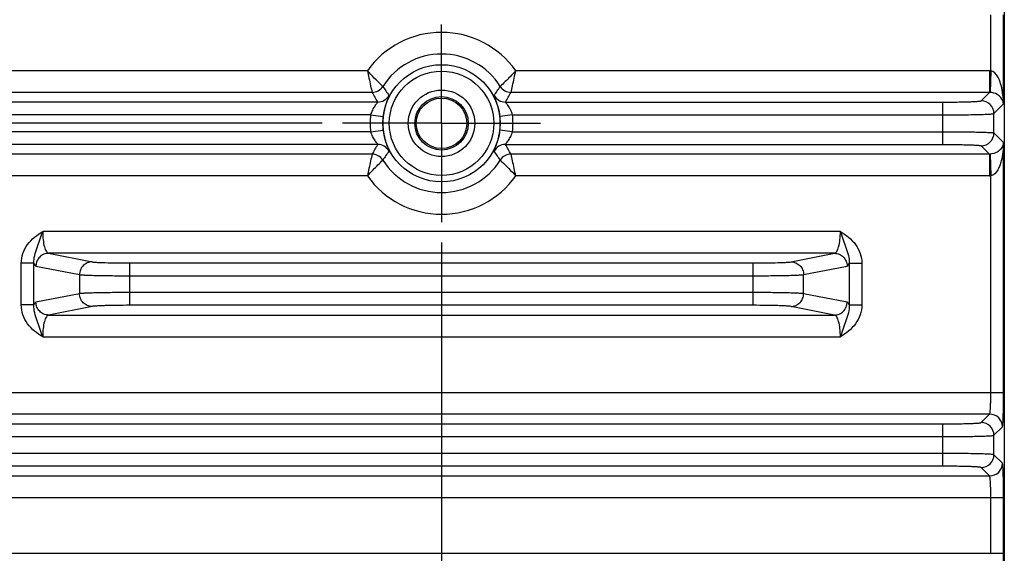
# Model space of a CAD drawing. Header units: inches. Extents: x 0 to 34, y 0 to 22.
# Tile 5 of 106: x 4.7 to 7.8, y 9 to 10.7. Entities that reach past the tile are written whole.
import ezdxf

# ---------------------------------------------------------------- set-up
doc = ezdxf.new("R2010")
doc.units = ezdxf.units.IN
doc.header["$LTSCALE"] = 1.87
doc.header["$MEASUREMENT"] = 0
doc.linetypes.add('CENTER', pattern=[0.6, 0.375, -0.075, 0.075, -0.075])
doc.layers.get('0').update_dxf_attribs({"linetype": 'CONTINUOUS'})
doc.layers.add('02___PRT_ALL_AXES', color=7, linetype='CONTINUOUS')
doc.layers.add('DIMENSIONS', color=7, linetype='CONTINUOUS')
doc.styles.get("Standard").update_dxf_attribs({"font": 'txt', "width": 0.8})
doc.dimstyles.new('DIMSTYLE_1', dxfattribs={"dimtxt": 0.125, "dimasz": 0.18, "dimexe": 0.125, "dimexo": 0.0625, "dimgap": 0.0625, "dimtad": 0, "dimtih": 1, "dimtoh": 1, "dimzin": 4, "dimdsep": 46, "dimtxsty": 'STANDARD', "dimblk": '_FILLED', "dimblk1": '_FILLED', "dimblk2": '_FILLED', "dimcen": 0.09, "dimadec": 0, "dimazin": 0, "dimtp": 0.01, "dimtm": 0.01, "dimtfac": 1, "dimtofl": 0, "dimtmove": 0, "dimatfit": 3, "dimldrblk": '_FILLED', "dimfxl": 1, "dimtolj": 1, "dimtzin": 4, "dimarcsym": 0})

# ---------------------------------------------------------------- blocks, each defined once
blk = doc.blocks.new('_FILLED')
at = {"color": 0, "linetype": 'BYBLOCK'}
blk.add_solid([(0, 0), (-1, 0.174), (-1, -0.174)], dxfattribs=at)
blk = doc.blocks.new('*D9')
at = {"layer": 'DIMENSIONS', "color": 2, "linetype": 'CONTINUOUS'}
for p, q in [((6.0486, 10.0028), (6.0486, 7.3921)), ((4.3168, 8.3647), (4.3168, 7.3921)), ((4.3168, 7.5171), (4.6577, 7.5171)), ((6.0486, 7.5171), (5.7077, 7.5171))]:
    blk.add_line(p, q, dxfattribs=at)
at = {"layer": 'DIMENSIONS', "color": 2, "linetype": 'CONTINUOUS', "xscale": 0.18, "yscale": 0.18, "zscale": 0.18}
for p, rotation in [((4.3168, 7.5171), 180), ((6.0486, 7.5171), 2e-10)]:
    blk.add_blockref('_FILLED', p, dxfattribs=dict(at, rotation=rotation))
at = {"layer": 'DIMENSIONS', "color": 2, "linetype": 'CONTINUOUS', "insert": (5.1827, 7.5796), "char_height": 0.125, "width": 0.925, "attachment_point": 2, "line_spacing_factor": 0.9}
blk.add_mtext('1.73{\\Ftxt.shx;\\W1.000000;\\H0.125000; }[44]', dxfattribs=at)
blk = doc.blocks.new('*D10')
at = {"layer": 'DIMENSIONS', "color": 2, "linetype": 'CONTINUOUS'}
for p, q in [((5.6811, 10.3703), (3.4391, 10.3703)), ((3.5641, 10.3703), (3.5641, 9.5377)), ((3.5641, 8.2675), (3.5641, 9.2877)), ((4.4093, 8.2675), (3.4391, 8.2675))]:
    blk.add_line(p, q, dxfattribs=at)
at = {"layer": 'DIMENSIONS', "color": 2, "linetype": 'CONTINUOUS', "xscale": 0.18, "yscale": 0.18, "zscale": 0.18}
for p, rotation in [((3.5641, 10.3703), 90), ((3.5641, 8.2675), 270)]:
    blk.add_blockref('_FILLED', p, dxfattribs=dict(at, rotation=rotation))
at = {"layer": 'DIMENSIONS', "color": 2, "linetype": 'CONTINUOUS', "insert": (3.5641, 9.4752), "char_height": 0.125, "width": 1.125, "attachment_point": 2, "line_spacing_factor": 0.9}
blk.add_mtext('2.10{\\Ftxt.shx;\\W1.000000;\\H0.125000; }[53.4]', dxfattribs=at)

msp = doc.modelspace()

# ---------------------------------------------------------------- linework, layer by layer
at = {"color": 7, "linetype": 'CONTINUOUS'}
for p, q in [((7.7826, 12.0907), (7.7826, 9.0052)), ((7.741, 10.5324), (7.741, 10.7043)), ((7.7804, 10.4298), (7.7804, 10.7043)), ((5.8199, 10.5325), (4.3597, 10.5325)), ((7.7375, 10.5325), (6.2772, 10.5325)), ((7.7375, 10.5325), (7.7375, 10.4656)), ((7.741, 10.5324), (7.7388, 10.4656)), ((5.8346, 10.4656), (4.3597, 10.4656)), ((7.7375, 10.4656), (6.2626, 10.4656)), ((7.7115, 10.4396), (7.7375, 10.4656)), ((5.8518, 10.4356), (4.5037, 10.4356)), ((6.2453, 10.4356), (7.5934, 10.4356)), ((7.5934, 10.305), (7.5934, 10.4356)), ((7.7508, 10.4003), (7.7804, 10.4298)), ((5.8299, 10.3963), (4.5037, 10.3963)), ((5.8299, 10.3963), (5.869, 10.3917)), ((6.2672, 10.3963), (6.2282, 10.3917)), ((6.2672, 10.3963), (7.5934, 10.3963)), ((7.7508, 10.3404), (7.7508, 10.4003)), ((5.8299, 10.3444), (5.869, 10.349)), ((6.2672, 10.3444), (6.2282, 10.349)), ((5.8299, 10.3444), (4.5037, 10.3444)), ((6.2672, 10.3444), (7.5934, 10.3444)), ((7.7508, 10.3404), (7.7804, 10.3108)), ((5.8518, 10.305), (4.5037, 10.305)), ((6.2453, 10.305), (7.5934, 10.305)), ((7.7115, 10.3011), (7.7375, 10.2751)), ((7.7804, 9.5404), (7.7804, 10.3108)), ((5.8346, 10.2751), (4.3597, 10.2751)), ((7.7375, 10.2751), (6.2626, 10.2751)), ((7.7375, 10.2751), (7.7375, 10.2082)), ((7.7388, 10.2751), (7.741, 10.2082)), ((5.8199, 10.2082), (4.3597, 10.2082)), ((7.7375, 10.2082), (6.2773, 10.2082)), ((7.741, 9.5404), (7.741, 10.2082)), ((7.2776, 10.0364), (4.8195, 10.0364)), ((4.8376, 9.9695), (4.9717, 9.943)), ((7.2595, 9.9695), (4.8376, 9.9695)), ((7.1254, 9.943), (7.2595, 9.9695)), ((4.7535, 9.8101), (4.7535, 9.9385)), ((4.7923, 9.9385), (4.7535, 9.9385)), ((4.7923, 9.8101), (4.7923, 9.9385)), ((4.7989, 9.9302), (4.933, 9.9036)), ((5.088, 9.809), (5.088, 9.9396)), ((5.088, 9.9396), (7.0091, 9.9396)), ((7.0091, 9.809), (7.0091, 9.9396)), ((7.1642, 9.9036), (7.2983, 9.9302)), ((7.3049, 9.9385), (7.3437, 9.9385)), ((7.3049, 9.9385), (7.3049, 9.8101)), ((7.3437, 9.9385), (7.3437, 9.8101)), ((4.933, 9.9036), (4.933, 9.8449)), ((5.088, 9.9002), (7.0091, 9.9002)), ((7.1642, 9.8449), (7.1642, 9.9036)), ((4.933, 9.8449), (4.7989, 9.8184)), ((7.0091, 9.8483), (5.088, 9.8483)), ((7.2983, 9.8184), (7.1642, 9.8449)), ((4.7923, 9.8101), (4.7535, 9.8101)), ((4.9717, 9.8056), (4.8376, 9.779)), ((7.0091, 9.809), (5.088, 9.809)), ((7.2595, 9.779), (7.1254, 9.8056)), ((7.3049, 9.8101), (7.3437, 9.8101)), ((4.8376, 9.779), (7.2595, 9.779)), ((4.8195, 9.7121), (7.2776, 9.7121)), ((4.3168, 9.5404), (7.7804, 9.5404)), ((7.7375, 9.4735), (4.3597, 9.4735)), ((7.7115, 9.4475), (7.7375, 9.4735)), ((4.5037, 9.4435), (7.5934, 9.4435)), ((7.5934, 9.3129), (7.5934, 9.4435)), ((7.7508, 9.4082), (7.7768, 9.4341)), ((7.7508, 9.3483), (7.7508, 9.4082)), ((4.5037, 9.4042), (7.5934, 9.4042)), ((7.5934, 9.3523), (4.5037, 9.3523)), ((7.7768, 9.3223), (7.7508, 9.3483)), ((7.5934, 9.3129), (4.5037, 9.3129)), ((7.7375, 9.2829), (7.7115, 9.3089)), ((4.3597, 9.2829), (7.7375, 9.2829)), ((4.3168, 9.2161), (7.7804, 9.2161)), ((7.741, 9.0443), (7.741, 9.2161)), ((7.7804, 9.0443), (7.7804, 9.2161)), ((4.3168, 9.0443), (7.7804, 9.0443))]:
    msp.add_line(p, q, dxfattribs=at)
for radius in [0.1807, 0.161, 0.1025, 0.0824, 0.0779]:
    msp.add_circle((6.0486, 10.3703), radius, dxfattribs=at)
for centre, radius, start, end in [((6.0486, 10.3703), 0.2803, 35.3408, 144.6613), ((6.0486, 10.3703), 0.2135, 32.1736, 147.8263), ((7.7375, 10.4261), 0.1064, 88.0698, 90), ((5.8346, 10.505), 0.0394, 270.0372, 327.7929), ((6.4306, 10.8462), 0.6692, 212.7696, 215.6154), ((5.6665, 10.8462), 0.6692, 324.3845, 327.2303), ((6.2626, 10.505), 0.0394, 212.2071, 269.9631), ((6.6768, 10.9303), 0.9619, 208.8896, 210.9489), ((5.8518, 10.475), 0.0394, 270.0406, 331.9594), ((6.2453, 10.475), 0.0394, 208.0475, 269.9622), ((5.4434, 10.9171), 0.9353, 329.0216, 331.1394), ((7.7114, 10.4002), 0.0394, 0.0838, 89.9162), ((7.7375, 10.4261), 0.0395, 88.188, 90.1181), ((6.0486, 10.3703), 0.2202, 173.2298, 186.7702), ((6.0486, 10.3703), 0.1808, 173.2298, 186.7702), ((6.0486, 10.3703), 0.1808, 353.2298, 6.7702), ((6.0486, 10.3703), 0.2202, 353.2298, 6.7702), ((7.7114, 10.3405), 0.0394, 270.0826, 359.9174), ((6.6538, 9.8236), 0.9353, 149.0216, 151.1394), ((5.8518, 10.2656), 0.0394, 28.0475, 89.9622), ((6.2453, 10.2657), 0.0394, 90.0406, 151.9594), ((5.4204, 9.8104), 0.9619, 28.8896, 30.9489), ((5.8346, 10.2357), 0.0394, 32.2071, 89.9631), ((6.4306, 9.8945), 0.6692, 144.3845, 147.2303), ((6.0486, 10.3703), 0.2135, 212.1736, 327.8263), ((5.6665, 9.8945), 0.6692, 32.7696, 35.6154), ((6.2626, 10.2357), 0.0394, 90.0372, 147.7929), ((7.7375, 10.3145), 0.0395, 269.8813, 271.8126), ((6.0486, 10.3703), 0.2803, 215.3408, 324.6613), ((7.7375, 10.3145), 0.1063, 269.9996, 271.9307), ((7.7374, 9.4341), 0.0394, 0.0838, 89.9162), ((7.7114, 9.4081), 0.0394, 0.0838, 89.9162), ((7.7114, 9.3483), 0.0394, 270.0838, 359.9162), ((7.7374, 9.3224), 0.0394, 270.0826, 359.9174)]:
    msp.add_arc(centre, radius, start, end, dxfattribs=at)
for points, knots in [([(5.8679, 10.484), (5.8664, 10.4854), (5.8499, 10.5009), (5.8339, 10.5171), (5.8199, 10.5325)], [0, 0, 0, 0, 0.087243, 1, 1, 1, 1]), ([(5.8199, 10.5325), (5.8233, 10.5171), (5.828, 10.4948), (5.8331, 10.4725), (5.8346, 10.4656)], [0, 0, 0, 0, 0.690795, 1, 1, 1, 1]), ([(6.2773, 10.5325), (6.2716, 10.5262), (6.2559, 10.5098), (6.2397, 10.4938), (6.2293, 10.484)], [0, 0, 0, 0, 0.371809, 1, 1, 1, 1]), ([(6.2626, 10.4656), (6.2641, 10.4725), (6.2692, 10.4947), (6.2739, 10.5171), (6.2773, 10.5325)], [0, 0, 0, 0, 0.309202, 1, 1, 1, 1]), ([(7.7804, 10.4298), (7.7803, 10.4394), (7.779, 10.4585), (7.7747, 10.482), (7.7689, 10.5005), (7.7615, 10.5176), (7.7506, 10.5316), (7.741, 10.5324)], [0, 0, 0, 0, 0.248855, 0.498475, 0.623941, 0.750139, 1, 1, 1, 1]), ([(5.8866, 10.4565), (5.8867, 10.4564), (5.8866, 10.4558), (5.8863, 10.4549), (5.8858, 10.4534), (5.8847, 10.4504), (5.8827, 10.4454), (5.8799, 10.438), (5.8768, 10.4287), (5.8737, 10.4176), (5.8709, 10.4051), (5.8695, 10.3962), (5.869, 10.3917)], [0, 0, 0, 0, 0.007081, 0.022232, 0.045685, 0.077346, 0.164702, 0.28278, 0.429425, 0.601607, 0.794647, 1, 1, 1, 1]), ([(6.2282, 10.3917), (6.2276, 10.3962), (6.2263, 10.4051), (6.2235, 10.4176), (6.2204, 10.4287), (6.2172, 10.438), (6.2144, 10.4454), (6.2125, 10.4504), (6.2114, 10.4534), (6.2108, 10.4549), (6.2106, 10.4558), (6.2105, 10.4564), (6.2106, 10.4565)], [0, 0, 0, 0, 0.205344, 0.398378, 0.570568, 0.717207, 0.835266, 0.92264, 0.954314, 0.977767, 0.992915, 1, 1, 1, 1]), ([(7.5934, 10.4356), (7.6009, 10.4356), (7.6157, 10.4357), (7.6371, 10.4359), (7.657, 10.4363), (7.6745, 10.4367), (7.6873, 10.4372), (7.6959, 10.4377), (7.701, 10.4381), (7.7051, 10.4384), (7.7082, 10.4388), (7.7102, 10.4391), (7.7112, 10.4394), (7.7115, 10.4396)], [0, 0, 0, 0, 0.190637, 0.374308, 0.544185, 0.694096, 0.818525, 0.869734, 0.912962, 0.947828, 0.974033, 0.991387, 1, 1, 1, 1]), ([(7.7804, 10.4298), (7.7797, 10.437), (7.7743, 10.4487), (7.7591, 10.4615), (7.7465, 10.4653), (7.7388, 10.4656)], [0, 0, 0, 0, 0.365096, 0.609764, 1, 1, 1, 1]), ([(5.8518, 10.4356), (5.8519, 10.4356), (5.8517, 10.435), (5.8512, 10.4344), (5.8503, 10.4333), (5.8486, 10.4312), (5.8459, 10.4278), (5.8424, 10.4231), (5.8387, 10.4175), (5.8352, 10.4111), (5.8321, 10.404), (5.8305, 10.3989), (5.8299, 10.3963)], [0, 0, 0, 0, 0.007856, 0.027642, 0.059042, 0.100723, 0.208438, 0.340257, 0.489276, 0.651231, 0.822857, 1, 1, 1, 1]), ([(6.2672, 10.3963), (6.2666, 10.3989), (6.2651, 10.404), (6.262, 10.4111), (6.2584, 10.4175), (6.2547, 10.4231), (6.2512, 10.4278), (6.2485, 10.4312), (6.2468, 10.4333), (6.2459, 10.4344), (6.2455, 10.435), (6.2452, 10.4356), (6.2453, 10.4356)], [0, 0, 0, 0, 0.177144, 0.348764, 0.510721, 0.659743, 0.791551, 0.89929, 0.940976, 0.972367, 0.992142, 1, 1, 1, 1]), ([(7.5934, 10.3963), (7.6034, 10.3963), (7.6231, 10.3963), (7.6517, 10.3966), (7.6782, 10.3969), (7.7015, 10.3974), (7.7186, 10.3979), (7.7301, 10.3984), (7.7369, 10.3987), (7.7423, 10.3991), (7.7464, 10.3994), (7.7491, 10.3998), (7.7505, 10.4), (7.7508, 10.4003)], [0, 0, 0, 0, 0.190755, 0.374541, 0.544522, 0.69452, 0.819009, 0.870232, 0.913453, 0.948287, 0.974431, 0.991668, 1, 1, 1, 1]), ([(5.869, 10.349), (5.8695, 10.3444), (5.8709, 10.3356), (5.8737, 10.3231), (5.8768, 10.312), (5.8799, 10.3027), (5.8827, 10.2953), (5.8847, 10.2903), (5.8858, 10.2873), (5.8863, 10.2858), (5.8866, 10.2849), (5.8867, 10.2843), (5.8866, 10.2842)], [0, 0, 0, 0, 0.205344, 0.398378, 0.570568, 0.717207, 0.835266, 0.92264, 0.954314, 0.977767, 0.992915, 1, 1, 1, 1]), ([(6.2106, 10.2842), (6.2105, 10.2843), (6.2106, 10.2849), (6.2108, 10.2858), (6.2114, 10.2873), (6.2125, 10.2903), (6.2144, 10.2953), (6.2172, 10.3027), (6.2204, 10.312), (6.2235, 10.3231), (6.2263, 10.3356), (6.2276, 10.3444), (6.2282, 10.349)], [0, 0, 0, 0, 0.007081, 0.022232, 0.045685, 0.077346, 0.164702, 0.28278, 0.429425, 0.601607, 0.794647, 1, 1, 1, 1]), ([(5.8299, 10.3444), (5.8305, 10.3418), (5.8321, 10.3367), (5.8352, 10.3296), (5.8387, 10.3232), (5.8424, 10.3176), (5.8459, 10.3129), (5.8486, 10.3095), (5.8503, 10.3074), (5.8512, 10.3063), (5.8517, 10.3056), (5.8519, 10.3051), (5.8518, 10.305)], [0, 0, 0, 0, 0.177144, 0.348764, 0.510721, 0.659743, 0.791551, 0.89929, 0.940976, 0.972367, 0.992142, 1, 1, 1, 1]), ([(6.2453, 10.305), (6.2452, 10.3051), (6.2455, 10.3056), (6.2459, 10.3063), (6.2468, 10.3074), (6.2485, 10.3095), (6.2512, 10.3129), (6.2547, 10.3176), (6.2584, 10.3232), (6.262, 10.3296), (6.2651, 10.3367), (6.2666, 10.3418), (6.2672, 10.3444)], [0, 0, 0, 0, 0.007856, 0.027642, 0.059042, 0.100723, 0.208438, 0.340257, 0.489276, 0.651231, 0.822857, 1, 1, 1, 1]), ([(7.5934, 10.3444), (7.6034, 10.3444), (7.6231, 10.3443), (7.6517, 10.3441), (7.6782, 10.3438), (7.7015, 10.3433), (7.7186, 10.3428), (7.7301, 10.3423), (7.7369, 10.342), (7.7423, 10.3416), (7.7464, 10.3413), (7.7491, 10.3409), (7.7505, 10.3407), (7.7508, 10.3404)], [0, 0, 0, 0, 0.190755, 0.374541, 0.544522, 0.69452, 0.819009, 0.870232, 0.913453, 0.948288, 0.974431, 0.991668, 1, 1, 1, 1]), ([(7.5934, 10.305), (7.6009, 10.305), (7.6157, 10.305), (7.6371, 10.3048), (7.657, 10.3044), (7.6745, 10.3039), (7.6873, 10.3034), (7.6959, 10.303), (7.701, 10.3026), (7.7051, 10.3023), (7.7082, 10.3019), (7.7102, 10.3015), (7.7112, 10.3013), (7.7115, 10.3011)], [0, 0, 0, 0, 0.190637, 0.374308, 0.544185, 0.694096, 0.818526, 0.869736, 0.912964, 0.947829, 0.974033, 0.991386, 1, 1, 1, 1]), ([(7.7804, 10.3108), (7.7797, 10.3037), (7.7743, 10.292), (7.7591, 10.2792), (7.7465, 10.2753), (7.7388, 10.2751)], [0, 0, 0, 0, 0.3651, 0.609766, 1, 1, 1, 1]), ([(7.7804, 10.3108), (7.7803, 10.3013), (7.779, 10.2822), (7.7747, 10.2586), (7.7689, 10.2401), (7.7615, 10.223), (7.7506, 10.2091), (7.741, 10.2082)], [0, 0, 0, 0, 0.248858, 0.498481, 0.623947, 0.750142, 1, 1, 1, 1]), ([(5.8346, 10.2751), (5.8331, 10.2682), (5.8279, 10.2459), (5.8233, 10.2236), (5.8199, 10.2082)], [0, 0, 0, 0, 0.309202, 1, 1, 1, 1]), ([(5.8199, 10.2082), (5.8256, 10.2144), (5.8413, 10.2309), (5.8575, 10.2469), (5.8679, 10.2567)], [0, 0, 0, 0, 0.37181, 1, 1, 1, 1]), ([(6.2293, 10.2567), (6.2307, 10.2553), (6.2473, 10.2397), (6.2633, 10.2235), (6.2773, 10.2082)], [0, 0, 0, 0, 0.087243, 1, 1, 1, 1]), ([(6.2773, 10.2082), (6.2739, 10.2236), (6.2692, 10.2459), (6.2641, 10.2682), (6.2626, 10.2751)], [0, 0, 0, 0, 0.690796, 1, 1, 1, 1]), ([(4.7535, 9.9385), (4.7535, 9.9488), (4.7571, 9.9695), (4.7718, 9.9972), (4.7934, 10.0197), (4.8107, 10.0312), (4.8195, 10.0364)], [0, 0, 0, 0, 0.24992, 0.499775, 0.749753, 1, 1, 1, 1]), ([(4.7923, 9.9385), (4.7914, 9.955), (4.8001, 9.9797), (4.8112, 10.0115), (4.8166, 10.028), (4.8195, 10.0364)], [0, 0, 0, 0, 0.48884, 0.738204, 1, 1, 1, 1]), ([(4.8195, 10.0364), (4.8195, 10.0279), (4.8204, 10.0121), (4.8234, 9.9937), (4.8273, 9.9817), (4.8307, 9.9746), (4.8347, 9.9699), (4.8376, 9.9695)], [0, 0, 0, 0, 0.35582, 0.659901, 0.780571, 0.876839, 1, 1, 1, 1]), ([(7.2595, 9.9695), (7.2624, 9.9699), (7.2665, 9.9746), (7.2698, 9.9817), (7.2737, 9.9937), (7.2768, 10.0121), (7.2776, 10.0279), (7.2776, 10.0364)], [0, 0, 0, 0, 0.123122, 0.219375, 0.340056, 0.6442, 1, 1, 1, 1]), ([(7.2776, 10.0364), (7.2865, 10.0312), (7.3037, 10.0197), (7.3254, 9.9972), (7.3401, 9.9695), (7.3437, 9.9488), (7.3437, 9.9385)], [0, 0, 0, 0, 0.250246, 0.500221, 0.750073, 1, 1, 1, 1]), ([(7.2776, 10.0364), (7.2805, 10.028), (7.2859, 10.0115), (7.2971, 9.9797), (7.3058, 9.955), (7.3049, 9.9385)], [0, 0, 0, 0, 0.261794, 0.511159, 1, 1, 1, 1]), ([(4.8376, 9.9695), (4.8326, 9.9695), (4.8224, 9.9674), (4.8096, 9.9586), (4.801, 9.9456), (4.7989, 9.9353), (4.7989, 9.9302)], [0, 0, 0, 0, 0.248106, 0.497614, 0.748516, 1, 1, 1, 1]), ([(7.2595, 9.9695), (7.2645, 9.9695), (7.2747, 9.9674), (7.2876, 9.9586), (7.2962, 9.9456), (7.2982, 9.9353), (7.2983, 9.9302)], [0, 0, 0, 0, 0.248106, 0.497614, 0.748516, 1, 1, 1, 1]), ([(4.7923, 9.9385), (4.7931, 9.9364), (4.7946, 9.9332), (4.7975, 9.9305), (4.7989, 9.9302)], [0, 0, 0, 0, 0.617203, 1, 1, 1, 1]), ([(4.9717, 9.943), (4.9667, 9.943), (4.9565, 9.9408), (4.9437, 9.9321), (4.935, 9.919), (4.933, 9.9087), (4.933, 9.9036)], [0, 0, 0, 0, 0.248106, 0.497614, 0.748516, 1, 1, 1, 1]), ([(4.9717, 9.943), (4.9735, 9.9426), (4.9782, 9.9422), (4.9868, 9.9415), (4.9985, 9.941), (5.0191, 9.9403), (5.0493, 9.9397), (5.0746, 9.9396), (5.088, 9.9396)], [0, 0, 0, 0, 0.046138, 0.121067, 0.222594, 0.347697, 0.6529, 1, 1, 1, 1]), ([(7.0091, 9.9396), (7.0226, 9.9396), (7.0479, 9.9397), (7.0781, 9.9403), (7.0987, 9.941), (7.1104, 9.9415), (7.119, 9.9422), (7.1237, 9.9426), (7.1254, 9.943)], [0, 0, 0, 0, 0.3471, 0.652303, 0.777406, 0.878933, 0.953862, 1, 1, 1, 1]), ([(7.1254, 9.943), (7.1305, 9.943), (7.1406, 9.9408), (7.1535, 9.9321), (7.1621, 9.919), (7.1642, 9.9087), (7.1642, 9.9036)], [0, 0, 0, 0, 0.248106, 0.497614, 0.748516, 1, 1, 1, 1]), ([(7.2983, 9.9302), (7.2996, 9.9305), (7.3025, 9.9332), (7.304, 9.9364), (7.3049, 9.9385)], [0, 0, 0, 0, 0.382791, 1, 1, 1, 1]), ([(4.933, 9.9036), (4.9353, 9.9033), (4.9415, 9.9028), (4.953, 9.9022), (4.9686, 9.9016), (4.9961, 9.9009), (5.0363, 9.9004), (5.0701, 9.9002), (5.088, 9.9002)], [0, 0, 0, 0, 0.045995, 0.120875, 0.222395, 0.347522, 0.652804, 1, 1, 1, 1]), ([(7.0091, 9.9002), (7.0271, 9.9002), (7.0608, 9.9004), (7.101, 9.9009), (7.1285, 9.9016), (7.1441, 9.9022), (7.1556, 9.9028), (7.1618, 9.9033), (7.1642, 9.9036)], [0, 0, 0, 0, 0.347196, 0.652478, 0.777605, 0.879125, 0.954005, 1, 1, 1, 1]), ([(5.088, 9.8483), (5.0701, 9.8483), (5.0363, 9.8482), (4.9961, 9.8476), (4.9686, 9.8469), (4.953, 9.8464), (4.9415, 9.8457), (4.9353, 9.8453), (4.933, 9.8449)], [0, 0, 0, 0, 0.347196, 0.652478, 0.777605, 0.879125, 0.954005, 1, 1, 1, 1]), ([(4.9717, 9.8056), (4.9667, 9.8056), (4.9565, 9.8077), (4.9437, 9.8165), (4.935, 9.8295), (4.933, 9.8398), (4.933, 9.8449)], [0, 0, 0, 0, 0.248106, 0.497614, 0.748516, 1, 1, 1, 1]), ([(7.1642, 9.8449), (7.1618, 9.8453), (7.1556, 9.8457), (7.1441, 9.8464), (7.1285, 9.8469), (7.101, 9.8476), (7.0608, 9.8482), (7.0271, 9.8483), (7.0091, 9.8483)], [0, 0, 0, 0, 0.045995, 0.120875, 0.222395, 0.347522, 0.652804, 1, 1, 1, 1]), ([(7.1254, 9.8056), (7.1305, 9.8056), (7.1406, 9.8077), (7.1535, 9.8165), (7.1621, 9.8295), (7.1642, 9.8398), (7.1642, 9.8449)], [0, 0, 0, 0, 0.248106, 0.497614, 0.748516, 1, 1, 1, 1]), ([(4.8195, 9.7121), (4.8107, 9.7174), (4.7934, 9.7288), (4.7718, 9.7514), (4.7571, 9.7791), (4.7535, 9.7998), (4.7535, 9.8101)], [0, 0, 0, 0, 0.250246, 0.500221, 0.750073, 1, 1, 1, 1]), ([(4.8195, 9.7121), (4.8166, 9.7205), (4.8112, 9.7371), (4.8001, 9.7689), (4.7914, 9.7935), (4.7923, 9.8101)], [0, 0, 0, 0, 0.261794, 0.511159, 1, 1, 1, 1]), ([(4.7989, 9.8184), (4.7975, 9.8181), (4.7946, 9.8154), (4.7931, 9.8121), (4.7923, 9.8101)], [0, 0, 0, 0, 0.382791, 1, 1, 1, 1]), ([(4.8376, 9.779), (4.8326, 9.779), (4.8224, 9.7812), (4.8096, 9.7899), (4.801, 9.803), (4.7989, 9.8133), (4.7989, 9.8184)], [0, 0, 0, 0, 0.248106, 0.497614, 0.748516, 1, 1, 1, 1]), ([(5.088, 9.809), (5.0746, 9.809), (5.0493, 9.8088), (5.0191, 9.8083), (4.9985, 9.8076), (4.9868, 9.807), (4.9782, 9.8064), (4.9735, 9.8059), (4.9717, 9.8056)], [0, 0, 0, 0, 0.3471, 0.652303, 0.777406, 0.878933, 0.953862, 1, 1, 1, 1]), ([(7.1254, 9.8056), (7.1237, 9.8059), (7.119, 9.8064), (7.1104, 9.807), (7.0987, 9.8076), (7.0781, 9.8083), (7.0479, 9.8088), (7.0226, 9.809), (7.0091, 9.809)], [0, 0, 0, 0, 0.046138, 0.121067, 0.222594, 0.347697, 0.6529, 1, 1, 1, 1]), ([(7.2595, 9.779), (7.2645, 9.779), (7.2747, 9.7812), (7.2876, 9.7899), (7.2962, 9.803), (7.2982, 9.8133), (7.2983, 9.8184)], [0, 0, 0, 0, 0.248106, 0.497614, 0.748516, 1, 1, 1, 1]), ([(7.3437, 9.8101), (7.3437, 9.7998), (7.3401, 9.7791), (7.3254, 9.7514), (7.3037, 9.7288), (7.2865, 9.7174), (7.2776, 9.7121)], [0, 0, 0, 0, 0.24992, 0.499775, 0.749753, 1, 1, 1, 1]), ([(7.3049, 9.8101), (7.3058, 9.7935), (7.2971, 9.7689), (7.2859, 9.7371), (7.2805, 9.7205), (7.2776, 9.7121)], [0, 0, 0, 0, 0.48884, 0.738204, 1, 1, 1, 1]), ([(7.3049, 9.8101), (7.304, 9.8121), (7.3025, 9.8154), (7.2996, 9.8181), (7.2983, 9.8184)], [0, 0, 0, 0, 0.617203, 1, 1, 1, 1]), ([(4.8376, 9.779), (4.8347, 9.7786), (4.8307, 9.774), (4.8273, 9.7668), (4.8234, 9.7549), (4.8204, 9.7364), (4.8195, 9.7206), (4.8195, 9.7121)], [0, 0, 0, 0, 0.123122, 0.219375, 0.340056, 0.6442, 1, 1, 1, 1]), ([(7.2776, 9.7121), (7.2776, 9.7206), (7.2768, 9.7364), (7.2737, 9.7549), (7.2698, 9.7668), (7.2665, 9.774), (7.2624, 9.7786), (7.2595, 9.779)], [0, 0, 0, 0, 0.35582, 0.659901, 0.780571, 0.876839, 1, 1, 1, 1]), ([(7.7375, 9.4735), (7.7376, 9.4736), (7.7379, 9.4742), (7.7382, 9.4753), (7.7385, 9.4771), (7.739, 9.4805), (7.7395, 9.4862), (7.7401, 9.4944), (7.7405, 9.5043), (7.7409, 9.5198), (7.741, 9.532), (7.741, 9.5404)], [0, 0, 0, 0, 0.009511, 0.027281, 0.053695, 0.088667, 0.183075, 0.307312, 0.456934, 0.62644, 1, 1, 1, 1]), ([(7.7768, 9.4341), (7.777, 9.4344), (7.7772, 9.4353), (7.7776, 9.4371), (7.7779, 9.4399), (7.7782, 9.4436), (7.7785, 9.4481), (7.7789, 9.4559), (7.7794, 9.4674), (7.7798, 9.4832), (7.7801, 9.501), (7.7803, 9.5203), (7.7804, 9.5336), (7.7804, 9.5404)], [0, 0, 0, 0, 0.008609, 0.02597, 0.052174, 0.087051, 0.130274, 0.181483, 0.305908, 0.455827, 0.625683, 0.809408, 1, 1, 1, 1]), ([(7.5934, 9.4435), (7.6009, 9.4435), (7.6157, 9.4436), (7.6371, 9.4438), (7.657, 9.4441), (7.6745, 9.4446), (7.6873, 9.4451), (7.6959, 9.4456), (7.701, 9.4459), (7.7051, 9.4463), (7.7082, 9.4466), (7.7102, 9.447), (7.7112, 9.4473), (7.7115, 9.4475)], [0, 0, 0, 0, 0.190637, 0.374308, 0.544185, 0.694096, 0.818525, 0.869734, 0.912962, 0.947828, 0.974033, 0.991387, 1, 1, 1, 1]), ([(7.5934, 9.4042), (7.6034, 9.4042), (7.6231, 9.4042), (7.6517, 9.4044), (7.6782, 9.4048), (7.7015, 9.4053), (7.7186, 9.4058), (7.7301, 9.4062), (7.7369, 9.4066), (7.7423, 9.4069), (7.7464, 9.4073), (7.7491, 9.4077), (7.7505, 9.4079), (7.7508, 9.4082)], [0, 0, 0, 0, 0.190755, 0.374541, 0.544522, 0.69452, 0.819009, 0.870232, 0.913453, 0.948287, 0.974431, 0.991668, 1, 1, 1, 1]), ([(7.7508, 9.3483), (7.7505, 9.3485), (7.7491, 9.3487), (7.7464, 9.3492), (7.7423, 9.3495), (7.7369, 9.3499), (7.7301, 9.3502), (7.7186, 9.3507), (7.7015, 9.3512), (7.6782, 9.3516), (7.6517, 9.352), (7.6231, 9.3522), (7.6034, 9.3523), (7.5934, 9.3523)], [0, 0, 0, 0, 0.008332, 0.025569, 0.051713, 0.086547, 0.129768, 0.180991, 0.30548, 0.455478, 0.625459, 0.809245, 1, 1, 1, 1]), ([(7.7804, 9.2161), (7.7804, 9.2228), (7.7803, 9.2361), (7.7801, 9.2554), (7.7798, 9.2733), (7.7794, 9.289), (7.7789, 9.3006), (7.7785, 9.3083), (7.7782, 9.3129), (7.7779, 9.3166), (7.7776, 9.3193), (7.7772, 9.3211), (7.777, 9.3221), (7.7768, 9.3223)], [0, 0, 0, 0, 0.190592, 0.374317, 0.544173, 0.694092, 0.818517, 0.869726, 0.912949, 0.947826, 0.97403, 0.991391, 1, 1, 1, 1]), ([(7.7115, 9.3089), (7.7112, 9.3092), (7.7102, 9.3094), (7.7082, 9.3098), (7.7051, 9.3101), (7.701, 9.3105), (7.6959, 9.3109), (7.6873, 9.3113), (7.6745, 9.3118), (7.657, 9.3123), (7.6371, 9.3126), (7.6157, 9.3129), (7.6009, 9.3129), (7.5934, 9.3129)], [0, 0, 0, 0, 0.008613, 0.025967, 0.052172, 0.087038, 0.130266, 0.181475, 0.305904, 0.455815, 0.625692, 0.809363, 1, 1, 1, 1]), ([(7.741, 9.2161), (7.741, 9.2244), (7.7409, 9.2366), (7.7405, 9.2521), (7.7401, 9.262), (7.7395, 9.2702), (7.739, 9.2759), (7.7385, 9.2793), (7.7382, 9.2811), (7.7379, 9.2822), (7.7376, 9.2828), (7.7375, 9.2829)], [0, 0, 0, 0, 0.37356, 0.543066, 0.692687, 0.816924, 0.911333, 0.946304, 0.972719, 0.990489, 1, 1, 1, 1]), ([(7.7768, 8.9381), (7.777, 8.9383), (7.7772, 8.9393), (7.7776, 8.941), (7.7779, 8.9438), (7.7782, 8.9475), (7.7785, 8.9521), (7.7789, 8.9598), (7.7794, 8.9714), (7.7798, 8.9871), (7.7801, 9.005), (7.7803, 9.0243), (7.7804, 9.0375), (7.7804, 9.0443)], [0, 0, 0, 0, 0.008609, 0.02597, 0.052174, 0.087051, 0.130274, 0.181483, 0.305908, 0.455827, 0.625683, 0.809408, 1, 1, 1, 1])]:
    msp.add_open_spline(points, degree=3, knots=knots, dxfattribs=at)
at = {"layer": '02___PRT_ALL_AXES', "color": 7, "linetype": 'CENTER'}
for q in [(6.0486, 10.6753), (5.7436, 10.3703), (6.3536, 10.3703), (6.0486, 10.0653)]:
    msp.add_line((6.0486, 10.3703), q, dxfattribs=at)

# ---------------------------------------------------------------- dimensions: what is measured, and where the dimension line sits
at = {"layer": 'DIMENSIONS', "color": 2, "linetype": 'CONTINUOUS'}
dim = msp.add_linear_dim(base=(3.5641, 10.3703), p1=(4.4718, 8.2675), p2=(5.7436, 10.3703), angle=90, dimstyle='DIMSTYLE_1', dxfattribs=at)
dim.commit()
dim.dimension.update_dxf_attribs({"geometry": '*D10', "text_midpoint": (3.5641, 9.4127), "dimtype": 160})
dim = msp.add_linear_dim(base=(6.0486, 7.5171), p1=(4.3168, 8.4272), p2=(6.0486, 10.0653), dimstyle='DIMSTYLE_1', dxfattribs=at)
dim.commit()
dim.dimension.update_dxf_attribs({"geometry": '*D9', "text_midpoint": (5.1827, 7.5171), "dimtype": 160})

doc.saveas('drawing.dxf')
